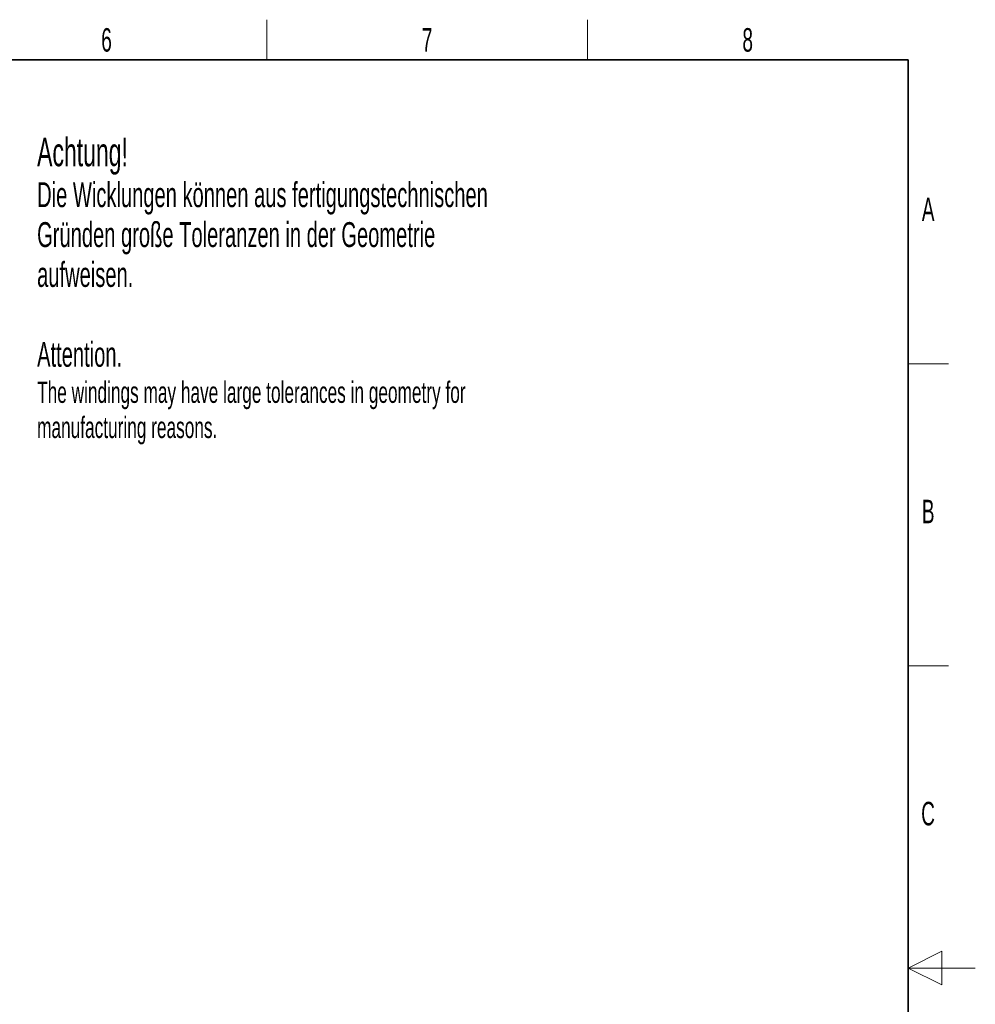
# Model space of a CAD drawing. Header units: millimetres. Extents: x 5 to 418, y 2 to 292.
# Tile 45 of 45: x 276 to 418, y 142 to 288. Entities that reach past the tile are written whole.
import ezdxf

# ---------------------------------------------------------------- set-up
doc = ezdxf.new("R2010")
doc.units = ezdxf.units.MM
doc.layers.add('SLD-0', color=7, linetype='Continuous')
doc.styles.add('SLDTEXTSTYLE0', font='TXT', dxfattribs={"width": 0.605})

msp = doc.modelspace()

# ---------------------------------------------------------------- linework, layer by layer
at = {"layer": 'SLD-0', "lineweight": 18}
for p, q in [((312.5, 282.5), (312.5, 288.5)), ((360.25, 282.5), (360.25, 288.5)), ((408, 237.25), (414, 237.25)), ((408, 192.25), (414, 192.25))]:
    msp.add_line(p, q, dxfattribs=at)
at = {"layer": 'SLD-0', "lineweight": 35}
for p, q in [((408, 282.5), (26, 282.5)), ((408, 12), (408, 282.5))]:
    msp.add_line(p, q, dxfattribs=at)
at = {"layer": 'SLD-0', "color": 7, "linetype": 'Continuous', "lineweight": 18}
for p, q in [((413, 149.75), (408, 147.25)), ((413, 144.75), (413, 149.75)), ((418, 147.25), (408, 147.25)), ((408, 147.25), (413, 144.75))]:
    msp.add_line(p, q, dxfattribs=at)

# ---------------------------------------------------------------- texts
at = {"layer": 'SLD-0', "style": 'SLDTEXTSTYLE0'}
for s, insert, char_height, attachment_point in [('6', (288.6027, 287.243), 3.5, 2), ('7', (336.3527, 287.243), 3.5, 2), ('8', (384.1027, 287.243), 3.5, 2), ('Achtung!', (278.2655, 270.9041), 4.23333, 1), ('Die Wicklungen können aus fertigungstechnischen', (278.2655, 264.2831), 3.704167, 1), ('A', (410.9816, 262.0011), 3.5, 2), ('Gründen große Toleranzen in der Geometrie', (278.2655, 258.3442), 3.704167, 1), ('aufweisen.', (278.2655, 252.4053), 3.70417, 1), ('Attention.', (278.2655, 240.5126), 3.70417, 1), ('The windings may have large tolerances in geometry for', (278.2655, 234.5993), 3.175, 1), ('manufacturing reasons.', (278.2655, 229.3659), 3.175, 1), ('B', (410.9816, 217.0011), 3.5, 2), ('C', (410.9597, 172.0011), 3.5, 2)]:
    msp.add_mtext(s, dxfattribs=dict(at, insert=insert, char_height=char_height, attachment_point=attachment_point))

doc.saveas('drawing.dxf')
